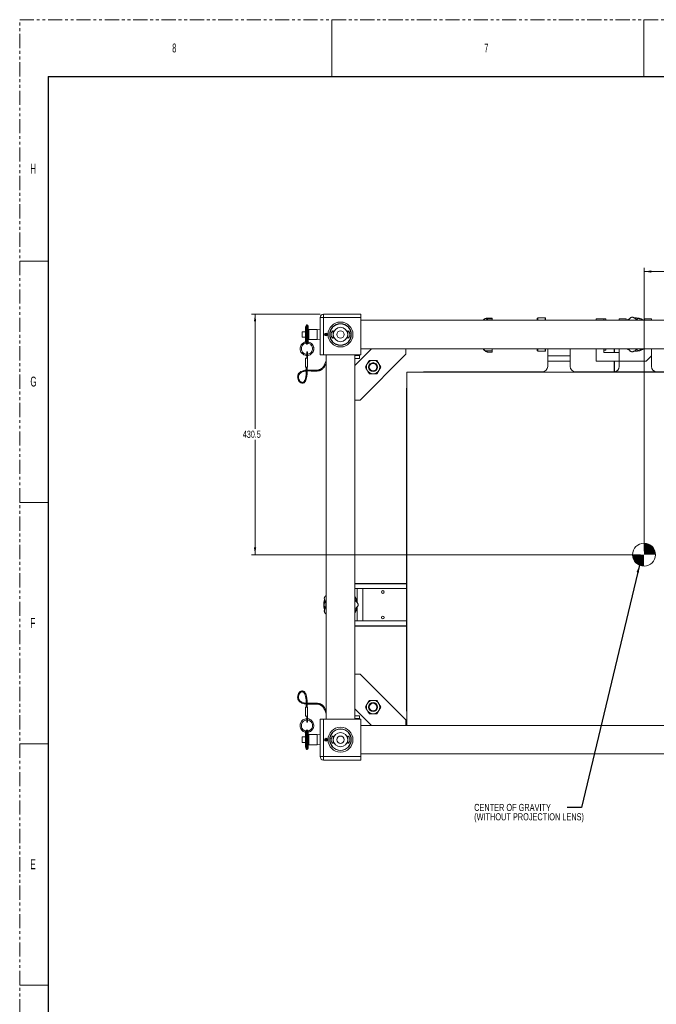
# Model space of a CAD drawing. Header units: millimetres. Extents: x 0 to 1118, y 0 to 864.
# Tile 2 of 10: x 0 to 285, y 423 to 864. Entities that reach past the tile are written whole.
import ezdxf

# ---------------------------------------------------------------- set-up
doc = ezdxf.new("R2010")
doc.units = ezdxf.units.MM
doc.linetypes.add('PHANTOM', pattern=[12.7, 6.35, -1.27, 1.27, -1.27, 1.27, -1.27])
doc.styles.add('SLDTEXTSTYLE0', font='TXT', dxfattribs={"width": 0.75})
doc.styles.add('SLDTEXTSTYLE1', font='TXT', dxfattribs={"width": 0.6})
doc.styles.add('SLDTEXTSTYLE3', font='TXT', dxfattribs={"width": 0.605})
doc.dimstyles.new('SLDDIMSTYLE0', dxfattribs={"dimtxt": 3.175, "dimasz": 3.302, "dimexe": 0, "dimexo": 0.0625, "dimgap": 0.79375, "dimtad": 0, "dimtih": 1, "dimtoh": 1, "dimdec": 1, "dimlfac": 4, "dimrnd": 1e-09, "dimzin": 12, "dimdsep": 46, "dimtxsty": 'SLDTEXTSTYLE3', "dimsah": 1, "dimcen": 0.09, "dimadec": 0, "dimazin": 3, "dimtfac": 1, "dimtofl": 0, "dimtmove": 0, "dimatfit": 3, "dimfxl": 1, "dimfrac": 2, "dimtolj": 1, "dimtzin": 12, "dimarcsym": 0})
doc.dimstyles.new('SLDDIMSTYLE2', dxfattribs={"dimtxt": 0.18, "dimasz": 3.302, "dimexe": 0, "dimexo": 0.0625, "dimgap": 0, "dimtad": 0, "dimtih": 1, "dimtoh": 1, "dimdec": 0, "dimrnd": 1e-09, "dimzin": 0, "dimdsep": 46, "dimtxsty": 'Standard', "dimsah": 1, "dimcen": 0.09, "dimadec": 0, "dimazin": 0, "dimtfac": 3.302, "dimtdec": 0, "dimtofl": 0, "dimtmove": 0, "dimatfit": 3, "dimfxl": 1, "dimfrac": 2, "dimtolj": 1, "dimtzin": 0, "dimarcsym": 0})

# ---------------------------------------------------------------- blocks, each defined once
blk = doc.blocks.new('_D_7')
at = {"color": 7, "linetype": 'Continuous', "lineweight": 0}
for p, q in [((279.44, 625.87), (279.44, 752.55)), ((279.44, 750.95), (348.12, 750.95)), ((427.7, 750.95), (359.03, 750.95)), ((427.7, 731.92), (427.7, 752.55))]:
    blk.add_line(p, q, dxfattribs=at)
for points in [[(279.44, 750.95), (282.74, 750.45), (282.74, 751.46)], [(427.7, 750.95), (424.4, 751.46), (424.4, 750.45)]]:
    blk.add_solid(points, dxfattribs=at)
at = {"color": 7, "linetype": 'Continuous', "lineweight": 0, "insert": (348.12, 752.61), "char_height": 3.175, "attachment_point": 1, "style": 'SLDTEXTSTYLE3'}
blk.add_mtext('593.1', dxfattribs=at)
blk = doc.blocks.new('_D_8')
at = {"color": 7, "linetype": 'Continuous', "lineweight": 0}
for p, q in [((134.44, 731.9), (103.74, 731.9)), ((105.34, 731.9), (105.34, 680.52)), ((105.34, 624.27), (105.34, 675.65)), ((277.84, 624.27), (103.74, 624.27))]:
    blk.add_line(p, q, dxfattribs=at)
for points in [[(105.34, 731.9), (104.83, 728.6), (105.85, 728.6)], [(105.34, 624.27), (105.85, 627.58), (104.83, 627.58)]]:
    blk.add_solid(points, dxfattribs=at)
at = {"color": 7, "linetype": 'Continuous', "lineweight": 0, "insert": (99.88, 679.74), "char_height": 3.175, "attachment_point": 1, "style": 'SLDTEXTSTYLE3'}
blk.add_mtext('430.5', dxfattribs=at)
blk = doc.blocks.new('SW_NOTE_40')
at = {"color": 0, "linetype": 'Continuous', "lineweight": 0, "char_height": 3.175, "attachment_point": 1, "style": 'SLDTEXTSTYLE0'}
for s, insert in [('CENTER OF GRAVITY', (-41.63, 1.63)), ('(WITHOUT PROJECTION LENS)', (-41.63, -2.55))]:
    blk.add_mtext(s, dxfattribs=dict(at, insert=insert))
blk = doc.blocks.new('SW_DOWELSYMBOL_5')
at = {"linetype": 'Continuous', "lineweight": 0}
h = blk.add_hatch(color=0, dxfattribs=at)
edge = h.paths.add_edge_path(flags=0)
edge.add_arc((0, 0), 5.12, 0, 90)
edge.add_line((0, 5.12), (0, 0))
edge.add_line((0, 0), (5.12, 0))
h = blk.add_hatch(color=0, dxfattribs=at)
edge = h.paths.add_edge_path(flags=0)
edge.add_arc((0, 0), 5.12, 180, 270)
edge.add_line((0, -5.12), (0, 0))
edge.add_line((0, 0), (-5.12, 0))
at = {"color": 0, "linetype": 'Continuous', "lineweight": 0}
blk.add_circle((0, 0), 5.12, dxfattribs=at)

msp = doc.modelspace()

# ---------------------------------------------------------------- linework, layer by layer
at = {"color": 7, "linetype": 'PHANTOM', "lineweight": 0}
for p, q in [((0, 0), (0, 863.6)), ((0, 863.6), (1117.6, 863.6))]:
    msp.add_line(p, q, dxfattribs=at)
at = {"color": 7, "linetype": 'Continuous', "lineweight": 0}
for p, q in [((139.7, 863.6), (139.7, 838.2)), ((279.4, 863.6), (279.4, 838.2)), ((0, 755.65), (12.7, 755.65)), ((0, 647.7), (12.7, 647.7)), ((0, 539.75), (12.7, 539.75)), ((0, 431.8), (12.7, 431.8))]:
    msp.add_line(p, q, dxfattribs=at)
at = {"color": 7, "linetype": 'Continuous', "lineweight": 30}
for q in [(12.7, 25.4), (1104.9, 838.2)]:
    msp.add_line((12.7, 838.2), q, dxfattribs=at)
at = {"color": 7, "linetype": 'Continuous', "lineweight": 15}
for p, q in [((136.041, 730.316), (136.041, 731.903)), ((136.041, 731.903), (152.704, 731.903)), ((152.704, 731.903), (152.704, 730.316)), ((128.175, 726.851), (127.873, 726.021)), ((128.667, 727.112), (128.548, 727.112)), ((134.454, 713.653), (134.454, 730.316)), ((134.454, 730.316), (136.041, 730.316)), ((136.041, 730.316), (136.041, 713.653)), ((152.704, 730.316), (136.041, 730.316)), ((152.704, 713.653), (152.704, 730.316)), ((409.454, 729.128), (152.704, 729.128)), ((208.261, 729.853), (208.357, 729.904)), ((208.357, 729.904), (208.442, 729.928)), ((211.412, 730.022), (208.973, 730.022)), ((209.599, 729.886), (209.599, 729.86)), ((209.599, 729.886), (211.411, 729.886)), ((211.411, 729.86), (209.599, 729.86)), ((211.411, 729.86), (211.411, 729.886)), ((231.871, 730.278), (231.621, 730.028)), ((231.621, 729.128), (231.621, 730.028)), ((235.121, 730.278), (231.871, 730.278)), ((231.871, 730.278), (231.871, 729.128)), ((235.371, 730.028), (235.121, 730.278)), ((235.121, 729.128), (235.121, 730.278)), ((235.371, 730.028), (235.371, 729.128)), ((258.029, 729.778), (261.471, 729.778)), ((258.029, 729.128), (258.029, 729.778)), ((261.471, 729.778), (262.265, 729.778)), ((261.471, 729.128), (261.471, 729.778)), ((262.265, 729.778), (262.265, 729.128)), ((268.279, 729.778), (271.466, 729.778)), ((268.279, 729.128), (268.279, 729.778)), ((271.466, 729.778), (271.466, 729.128)), ((279.268, 729.24), (278.678, 729.128)), ((279.641, 729.246), (279.641, 729.778)), ((279.641, 729.778), (282.829, 729.778)), ((282.829, 729.778), (282.829, 729.128)), ((126.385, 723.685), (126.385, 723.927)), ((126.385, 721.629), (126.385, 723.685)), ((127.873, 724.023), (126.48, 724.023)), ((127.873, 719.54), (127.873, 726.021)), ((129.064, 726.715), (129.064, 718.842)), ((133.133, 725.06), (129.461, 725.06)), ((134.418, 724.925), (133.133, 725.06)), ((133.133, 720.496), (133.133, 725.06)), ((134.454, 724.89), (134.418, 724.925)), ((134.418, 722.778), (134.418, 724.925)), ((134.418, 720.631), (134.418, 722.778)), ((134.454, 724.89), (134.454, 720.667)), ((134.454, 724.273), (134.454, 724.273)), ((136.754, 723.294), (136.881, 723.108)), ((136.881, 723.108), (136.896, 723.088)), ((137.107, 723.178), (137.107, 723.403)), ((137.107, 723.153), (137.107, 723.178)), ((126.393, 718.613), (126.321, 718.527)), ((126.48, 721.533), (127.873, 721.533)), ((128.134, 718.818), (128.175, 718.705)), ((128.548, 718.444), (128.667, 718.444)), ((129.064, 718.829), (129.064, 718.842)), ((129.461, 720.496), (133.133, 720.496)), ((133.133, 720.496), (134.418, 720.631)), ((134.418, 720.631), (134.454, 720.667)), ((134.454, 721.283), (134.454, 721.283)), ((128.842, 714.968), (128.508, 714.968)), ((128.508, 713.171), (128.508, 714.968)), ((128.842, 713.171), (128.842, 714.968)), ((136.041, 713.653), (134.454, 713.653)), ((152.704, 713.653), (136.041, 713.653)), ((137.229, 713.653), (137.229, 550.653)), ((149.929, 708.928), (157.429, 716.428)), ((149.929, 550.653), (149.929, 713.653)), ((150.347, 713.32), (150.347, 713.653)), ((152.144, 713.32), (152.144, 713.653)), ((152.429, 693.468), (172.889, 713.928)), ((152.704, 716.428), (409.454, 716.428)), ((172.889, 713.928), (172.889, 716.428)), ((211.411, 715.411), (208.357, 715.411)), ((209.599, 714.903), (209.599, 714.903)), ((209.599, 714.903), (211.411, 714.903)), ((211.411, 714.903), (209.599, 714.903)), ((231.621, 715.528), (231.621, 716.428)), ((231.621, 715.528), (231.871, 715.278)), ((231.871, 716.428), (231.871, 715.278)), ((231.871, 715.278), (235.121, 715.278)), ((235.121, 715.278), (235.121, 716.428)), ((235.121, 715.278), (235.371, 715.528)), ((235.371, 716.428), (235.371, 715.528)), ((236.321, 713.278), (236.321, 716.428)), ((246.321, 716.428), (246.321, 713.278)), ((258.029, 716.428), (258.029, 710.778)), ((261.471, 716.428), (261.471, 715.778)), ((261.471, 716.428), (261.471, 714.778)), ((261.471, 715.778), (262.265, 715.778)), ((261.471, 714.778), (268.279, 714.778)), ((262.265, 716.428), (262.265, 715.778)), ((266.029, 714.778), (266.029, 716.428)), ((268.279, 716.428), (268.279, 710.778)), ((268.279, 714.778), (268.279, 710.778)), ((272.501, 716.428), (272.742, 716.007)), ((275.554, 715.278), (274.995, 715.299)), ((275.282, 715.533), (275.554, 715.528)), ((282.829, 716.428), (282.829, 713.278)), ((128.842, 712.19), (127.85, 712.19)), ((127.85, 712.19), (127.85, 708.221)), ((128.508, 713.171), (128.842, 713.171)), ((128.508, 712.19), (128.508, 713.171)), ((128.842, 712.19), (128.842, 713.171)), ((128.842, 708.221), (128.842, 712.19)), ((150.347, 713.32), (149.929, 713.32)), ((149.929, 712.07), (152.016, 712.07)), ((152.144, 713.32), (150.347, 713.32)), ((152.016, 712.07), (152.016, 713.32)), ((236.321, 713.278), (246.321, 713.278)), ((236.321, 710.778), (236.321, 713.278)), ((246.321, 710.778), (236.321, 710.778)), ((236.321, 710.778), (236.321, 708.526)), ((246.321, 713.278), (246.321, 710.778)), ((246.321, 708.526), (246.321, 710.778)), ((258.029, 710.778), (268.279, 710.778)), ((266.029, 706.026), (266.029, 710.778)), ((280.329, 710.778), (268.279, 710.778)), ((268.279, 710.778), (268.279, 708.487)), ((280.329, 710.778), (282.829, 713.278)), ((282.829, 708.487), (282.829, 713.278)), ((128.842, 708.221), (127.85, 708.221)), ((128.246, 708.221), (128.246, 706.411)), ((128.643, 706.411), (128.246, 706.411)), ((128.643, 706.411), (128.643, 708.221)), ((173.304, 705.901), (173.304, 547.878)), ((401.804, 705.901), (173.304, 705.901)), ((233.821, 706.026), (180.679, 706.026)), ((394.429, 706.026), (248.821, 706.026)), ((173.179, 698.526), (173.179, 554.526)), ((149.929, 693.468), (152.429, 693.468)), ((173.179, 611.431), (149.929, 611.431)), ((151.079, 609.181), (149.929, 609.181)), ((151.079, 602.888), (151.079, 609.181)), ((151.079, 609.181), (153.579, 609.181)), ((153.579, 609.181), (153.579, 594.631)), ((173.179, 609.181), (153.579, 609.181)), ((151.079, 594.631), (151.079, 600.917)), ((151.079, 594.631), (149.929, 594.631)), ((153.579, 594.631), (151.079, 594.631)), ((153.579, 594.631), (173.179, 594.631)), ((173.179, 592.381), (149.929, 592.381)), ((149.929, 570.839), (152.429, 570.839)), ((152.429, 570.839), (172.889, 550.378)), ((127.85, 552.116), (127.85, 556.085)), ((128.842, 556.085), (127.85, 556.085)), ((128.246, 557.895), (128.246, 556.085)), ((128.643, 557.895), (128.246, 557.895)), ((128.643, 556.085), (128.643, 557.895)), ((128.842, 556.085), (128.842, 552.116)), ((149.929, 555.378), (157.429, 547.878)), ((128.842, 552.116), (127.85, 552.116)), ((128.508, 552.116), (128.508, 551.135)), ((128.508, 551.135), (128.842, 551.135)), ((128.508, 551.135), (128.508, 549.338)), ((128.842, 552.116), (128.842, 551.135)), ((128.842, 551.135), (128.842, 549.338)), ((134.454, 533.991), (134.454, 550.653)), ((134.454, 550.653), (136.041, 550.653)), ((136.041, 550.653), (136.041, 533.991)), ((152.704, 550.653), (136.041, 550.653)), ((152.016, 552.236), (149.929, 552.236)), ((150.347, 550.986), (149.929, 550.986)), ((150.347, 550.986), (150.347, 550.653)), ((152.144, 550.986), (150.347, 550.986)), ((152.016, 550.986), (152.016, 552.236)), ((152.144, 550.653), (152.144, 550.986)), ((152.704, 550.653), (152.704, 533.991)), ((128.508, 549.338), (128.842, 549.338)), ((409.454, 547.878), (152.704, 547.878)), ((172.889, 550.378), (172.889, 547.878)), ((126.385, 540.379), (126.385, 542.677)), ((127.873, 542.773), (126.48, 542.773)), ((127.873, 538.285), (127.873, 544.766)), ((128.175, 545.601), (128.134, 545.488)), ((128.667, 545.862), (128.548, 545.862)), ((129.064, 545.464), (129.064, 537.591)), ((133.133, 543.81), (129.461, 543.81)), ((130.713, 545.693), (130.756, 545.753)), ((134.418, 543.675), (133.133, 543.81)), ((133.133, 541.528), (133.133, 543.81)), ((134.454, 543.64), (134.418, 543.675)), ((134.418, 539.381), (134.418, 543.675)), ((134.454, 543.64), (134.454, 541.528)), ((134.454, 543.023), (134.454, 543.023)), ((136.754, 542.044), (136.881, 541.858)), ((136.881, 541.858), (136.896, 541.838)), ((137.107, 541.928), (137.107, 542.153)), ((137.107, 541.903), (137.107, 541.928)), ((126.48, 540.283), (127.873, 540.283)), ((127.873, 538.285), (128.175, 537.455)), ((129.461, 539.246), (133.133, 539.246)), ((133.133, 539.246), (133.133, 541.528)), ((133.133, 539.246), (134.418, 539.381)), ((134.418, 539.381), (134.454, 539.417)), ((134.454, 541.528), (134.454, 539.417)), ((134.454, 540.033), (134.454, 540.033)), ((128.548, 537.194), (128.667, 537.194)), ((136.041, 533.991), (134.454, 533.991)), ((136.041, 533.991), (152.704, 533.991)), ((136.041, 532.403), (136.041, 533.991)), ((152.704, 535.178), (409.454, 535.178)), ((152.704, 533.991), (152.704, 532.403)), ((152.704, 532.403), (136.041, 532.403))]:
    msp.add_line(p, q, dxfattribs=at)
at = {"color": 9, "linetype": 'Continuous', "lineweight": 15}
for p, q in [((128.175, 722.778), (128.175, 726.851)), ((128.548, 727.112), (128.548, 718.444)), ((128.667, 718.444), (128.667, 727.112)), ((126.48, 724.023), (126.48, 723.761)), ((126.48, 723.761), (126.48, 721.533)), ((128.175, 718.705), (128.175, 722.778)), ((129.461, 725.06), (129.461, 720.496)), ((266.154, 714.778), (266.154, 716.428)), ((266.154, 706.026), (266.154, 710.778)), ((173.179, 611.306), (149.929, 611.306)), ((173.179, 592.506), (149.929, 592.506)), ((126.48, 542.773), (126.48, 540.283)), ((128.175, 537.455), (128.175, 545.601)), ((128.548, 545.862), (128.548, 541.528)), ((128.667, 541.528), (128.667, 545.862)), ((129.461, 543.81), (129.461, 541.528)), ((128.548, 541.528), (128.548, 537.194)), ((128.667, 537.194), (128.667, 541.528)), ((129.461, 541.528), (129.461, 539.246))]:
    msp.add_line(p, q, dxfattribs=at)
at = {"color": 7, "linetype": 'Continuous', "lineweight": 15, "flags": 128}
for points in [[(272.639, 729.416), (272.103, 729.154), (272.055, 729.128)], [(137.123, 723.182), (137.112, 723.012), (137.108, 722.837), (137.107, 722.793), (137.107, 722.782), (137.107, 722.779), (137.107, 722.778), (137.107, 722.778), (137.107, 722.778), (137.107, 722.778), (137.107, 722.778)], [(137.238, 723.129), (137.231, 722.966), (137.238, 722.427)], [(130.322, 718.222), (130.322, 718.222), (130.337, 718.237), (130.379, 718.28), (130.443, 718.343), (130.518, 718.418), (130.592, 718.492), (130.656, 718.556), (130.698, 718.598), (130.713, 718.613), (130.713, 718.613)], [(272.055, 716.428), (272.459, 716.221), (272.628, 716.144)], [(128.246, 706.827), (127.569, 706.754), (126.357, 706.419), (125.844, 706.168), (125.39, 705.854), (125.003, 705.469), (124.699, 705.017), (124.508, 704.554), (124.419, 704.162), (124.389, 703.778), (124.428, 703.248), (124.58, 702.66), (124.793, 702.186), (125.043, 701.799), (125.42, 701.394), (125.864, 701.1), (126.308, 700.964), (126.798, 700.991), (127.26, 701.213), (127.611, 701.55), (127.872, 701.942), (128.043, 702.295), (128.213, 702.761), (128.374, 703.367), (128.512, 704.148), (128.595, 705.15), (128.643, 706.411), (128.643, 706.411)], [(180.679, 706.026), (179.839, 705.978), (179.315, 705.901)], [(173.304, 699.889), (173.226, 699.365), (173.179, 698.526)], [(128.232, 557.867), (127.997, 557.888), (127.37, 557.993), (126.283, 558.354), (125.834, 558.614), (125.449, 558.935), (125.142, 559.317), (124.93, 559.742), (124.826, 560.116), (124.788, 560.451), (124.809, 560.917), (124.937, 561.466), (125.132, 561.913), (125.363, 562.273), (125.718, 562.644), (126.114, 562.883), (126.507, 562.958), (126.712, 562.927), (126.911, 562.846), (127.243, 562.576), (127.489, 562.235), (127.65, 561.921), (127.814, 561.491), (127.973, 560.914), (128.112, 560.153), (128.198, 559.161), (128.246, 557.895), (128.246, 557.895)], [(173.179, 554.526), (173.226, 553.686), (173.304, 553.162)], [(126.393, 545.693), (126.408, 545.708), (126.451, 545.75), (126.514, 545.814), (126.589, 545.888)], [(126.589, 545.888), (126.663, 545.963), (126.727, 546.027), (126.769, 546.069), (126.784, 546.084), (126.784, 546.084)], [(137.121, 541.903), (137.112, 541.762), (137.108, 541.587), (137.107, 541.543), (137.107, 541.532), (137.107, 541.529), (137.107, 541.528), (137.107, 541.528), (137.107, 541.528), (137.107, 541.528), (137.107, 541.528)], [(137.238, 541.879), (137.231, 541.34), (137.238, 541.177)]]:
    msp.add_lwpolyline(points, dxfattribs=at)
at = {"color": 7, "linetype": 'Continuous', "lineweight": 15}
for centre, radius in [((143.579, 722.778), 5.575), ((143.579, 722.778), 4.825), ((143.579, 722.778), 4.763), ((137.107, 722.778), 0.625), ((143.579, 722.778), 3.21), ((143.579, 722.778), 1.64), ((158.169, 708.188), 2), ((158.169, 708.188), 1.693), ((162.491, 607.593), 0.625), ((162.491, 596.218), 0.625), ((158.169, 556.118), 2), ((158.169, 556.118), 1.693), ((143.579, 541.528), 5.575), ((143.579, 541.528), 4.825), ((143.579, 541.528), 4.762), ((137.107, 541.528), 0.625), ((143.579, 541.528), 3.21), ((143.579, 541.528), 1.64)]:
    msp.add_circle(centre, radius, dxfattribs=at)
at = {"color": 7, "linetype": 'Continuous', "lineweight": 0}
msp.add_circle((279.441, 624.273), 5.115, dxfattribs=at)
at = {"color": 7, "linetype": 'Continuous', "lineweight": 15}
for centre, radius, start, end in [((136.041, 730.316), 1.588, 90, 180), ((128.548, 726.715), 0.397, 90, 160), ((128.667, 726.715), 0.397, 0, 90), ((209.755, 728.158), 2.5, 150.92321, 157.16718), ((275.554, 722.778), 7.5, 111.33639, 122.14905), ((275.554, 722.778), 7.875, 102.6357, 103.07859), ((275.554, 722.778), 7.5, 59.65301, 94.41781), ((275.554, 722.778), 7.25, 62.15175, 91.9044), ((126.48, 723.927), 0.0952, 90, 180), ((129.461, 725.457), 0.397, 180, 270), ((137.107, 722.778), 0.4, 124.37747, 90), ((137.107, 722.778), 0.375, 124.37747, 90), ((142.403, 722.783), 5.296, 180.05507, 184.03317), ((126.48, 721.629), 0.0952, 180, 270), ((128.548, 718.841), 0.397, 200, 270), ((128.667, 718.841), 0.397, 270, 0), ((129.461, 720.099), 0.397, 90, 180), ((209.755, 717.398), 2.5, 202.83282, 250.72), ((275.554, 722.778), 7.5, 237.85095, 248.69444), ((275.554, 722.778), 7.875, 256.92141, 257.3643), ((275.554, 722.778), 7.25, 270, 297.78679), ((275.554, 722.778), 7.5, 270, 300.07596), ((158.169, 708.188), 3, 150, 210), ((158.169, 708.188), 3, 90, 150), ((158.169, 708.188), 3, 30, 90), ((158.169, 708.188), 3, 330, 30), ((158.169, 708.188), 3, 210, 270), ((158.169, 708.188), 3, 270, 330), ((233.821, 708.526), 2.5, 270, 0), ((248.821, 708.526), 2.5, 180, 270), ((265.779, 708.487), 2.5, 280.11816, 0), ((285.329, 708.487), 2.5, 180, 259.88184), ((143.579, 601.906), 7.5, 162.66443, 196.86305), ((143.579, 601.906), 7.25, 164.93648, 194.8351), ((143.579, 601.906), 7.875, 154.06427, 154.50716), ((143.579, 601.906), 7.5, 8.86065, 32.14905), ((143.579, 601.906), 7.25, 10.96887, 28.85283), ((143.579, 601.906), 7.5, 327.85095, 351.76598), ((143.579, 601.906), 7.25, 331.14717, 349.00133), ((143.579, 601.906), 7.875, 359.77856, 0.22144), ((143.579, 601.906), 7.875, 205.49284, 205.93573), ((158.169, 556.118), 3, 150, 210), ((158.169, 556.118), 3, 90, 150), ((158.169, 556.118), 3, 30, 90), ((158.169, 556.118), 3, 330, 30), ((158.169, 556.118), 3, 210, 270), ((158.169, 556.118), 3, 270, 330), ((126.48, 542.677), 0.0952, 90, 180), ((128.548, 545.465), 0.397, 90, 160), ((128.667, 545.465), 0.397, 0, 90), ((129.461, 544.207), 0.397, 180, 270), ((137.107, 541.528), 0.4, 124.37747, 90), ((137.107, 541.528), 0.375, 124.37747, 90), ((126.48, 540.379), 0.0953, 180, 270), ((128.548, 537.591), 0.397, 200, 270), ((128.667, 537.591), 0.397, 270, 0), ((129.461, 538.849), 0.397, 90, 180), ((136.041, 533.991), 1.588, 180, 270)]:
    msp.add_arc(centre, radius, start, end, dxfattribs=at)
for points, knots in [([(208.193, 729.825), (208.042, 729.734), (207.741, 729.552), (207.599, 729.401), (207.557, 729.361), (207.596, 729.397), (207.633, 729.446), (207.714, 729.505), (207.726, 729.514)], [0, 0, 0, 0, 0.2445676, 0.4874591, 0.6577242, 0.8145755, 0.9712973, 1, 1, 1, 1]), ([(209.599, 729.886), (209.586, 729.897), (209.523, 729.948), (209.262, 730.004), (208.923, 730.036), (208.536, 729.985), (208.302, 729.876), (208.193, 729.825)], [0, 0, 0, 0, 0.0434534, 0.212825, 0.4855573, 0.7581275, 1, 1, 1, 1]), ([(208.575, 729.128), (208.62, 729.171), (208.783, 729.324), (209.051, 729.519), (209.326, 729.691), (209.496, 729.785), (209.577, 729.833), (209.594, 729.854), (209.599, 729.86)], [0, 0, 0, 0, 0.1328883, 0.477428, 0.7500787, 0.8982387, 0.9712228, 1, 1, 1, 1]), ([(211.411, 729.974), (211.411, 729.981), (211.411, 730.02), (211.411, 730.017), (211.411, 730.016)], [0, 0, 0, 0, 0.1903293, 1, 1, 1, 1]), ([(211.411, 729.128), (211.411, 729.158), (211.411, 729.284), (211.411, 729.479), (211.411, 729.703), (211.411, 729.808), (211.411, 729.86)], [0, 0, 0, 0, 0.0921715, 0.3947806, 0.6973911, 1, 1, 1, 1]), ([(272.817, 729.71), (272.742, 729.531), (272.662, 729.344), (272.511, 729.137), (272.504, 729.128)], [0, 0, 0, 0, 0.9573963, 1, 1, 1, 1]), ([(273.772, 730.449), (273.746, 730.442), (273.623, 730.409), (273.43, 730.327), (273.152, 730.147), (272.943, 729.923), (272.847, 729.76), (272.817, 729.71)], [0, 0, 0, 0, 0.04944316, 0.24215674, 0.55247146, 0.86260927, 1, 1, 1, 1]), ([(275.011, 730.211), (274.91, 730.274), (274.707, 730.399), (274.397, 730.48), (274.148, 730.499), (273.982, 730.487), (273.889, 730.474), (273.844, 730.465), (273.831, 730.462)], [0, 0, 0, 0, 0.284183, 0.5686083, 0.7936839, 0.9159933, 0.976239, 1, 1, 1, 1]), ([(277.514, 729.128), (277.468, 729.132), (277.241, 729.15), (276.832, 729.246), (276.307, 729.419), (275.755, 729.679), (275.308, 729.968), (275.087, 730.149), (275.011, 730.211)], [0, 0, 0, 0, 0.0469244, 0.2328025, 0.4206574, 0.6082465, 0.8649118, 1, 1, 1, 1]), ([(280.142, 729.128), (280.034, 729.169), (279.812, 729.254), (279.512, 729.273), (279.325, 729.247), (279.268, 729.24)], [0, 0, 0, 0, 0.3919846, 0.813337, 1, 1, 1, 1]), ([(140.074, 724.348), (140.132, 724.366), (140.247, 724.401), (140.322, 724.248), (140.323, 723.956), (140.283, 723.543), (140.248, 723.038), (140.249, 722.494), (140.286, 721.985), (140.326, 721.562), (140.318, 721.277), (140.227, 721.159), (140.063, 721.194), (139.841, 721.384), (139.602, 721.747), (139.426, 722.257), (139.375, 722.801), (139.431, 723.285), (139.563, 723.705), (139.759, 724.065), (139.946, 724.271), (140.046, 724.331), (140.074, 724.348)], [0, 0, 0, 0, 0.0509733, 0.1021219, 0.1499919, 0.198999, 0.250939, 0.3028633, 0.353908, 0.4058373, 0.4577607, 0.5065052, 0.554555, 0.607793, 0.6679846, 0.7282774, 0.7798444, 0.8245051, 0.8692963, 0.9194492, 0.9772095, 1, 1, 1, 1]), ([(147.515, 723.842), (147.575, 723.709), (147.694, 723.441), (147.777, 722.936), (147.757, 722.443), (147.652, 722.002), (147.478, 721.617), (147.249, 721.31), (147.016, 721.15), (146.866, 721.197), (146.827, 721.429), (146.851, 721.784), (146.894, 722.245), (146.914, 722.778), (146.894, 723.313), (146.85, 723.787), (146.826, 724.15), (146.872, 724.356), (147.001, 724.399), (147.194, 724.291), (147.381, 724.083), (147.484, 723.898), (147.515, 723.842)], [0, 0, 0, 0, 0.050971, 0.1021833, 0.1483365, 0.1923238, 0.2400245, 0.294955, 0.3561051, 0.4148513, 0.4651747, 0.5129342, 0.5635395, 0.6158587, 0.6671975, 0.7184933, 0.770823, 0.8214159, 0.8691048, 0.919013, 0.9758276, 1, 1, 1, 1]), ([(127.945, 719.439), (127.928, 719.438), (127.603, 719.42), (126.998, 719.117), (126.245, 718.537), (125.722, 717.723), (125.47, 716.801), (125.509, 715.84), (125.845, 714.938), (126.437, 714.181), (127.229, 713.657), (127.96, 713.397), (128.395, 713.426), (128.508, 713.433)], [0, 0, 0, 0, 0.0057275, 0.1097316, 0.2179079, 0.3252614, 0.4286454, 0.5357677, 0.6438789, 0.748023, 0.8534683, 0.9619587, 1, 1, 1, 1]), ([(128.508, 713.976), (128.315, 713.983), (127.858, 713.999), (127.2, 714.306), (126.609, 714.815), (126.2, 715.489), (126.018, 716.258), (126.081, 717.04), (126.376, 717.768), (126.884, 718.367), (127.501, 718.775), (127.953, 718.864), (128.149, 718.903)], [0, 0, 0, 0, 0.0782109, 0.1847941, 0.2872413, 0.3923917, 0.4996228, 0.6037325, 0.7067618, 0.8136666, 0.9195053, 1, 1, 1, 1]), ([(126.431, 717.768), (126.443, 717.79), (126.532, 717.961), (126.667, 718.101), (126.784, 718.222)], [0, 0, 0, 0, 0.13172188, 1, 1, 1, 1]), ([(127.873, 719.54), (127.873, 719.539), (127.873, 719.539), (127.874, 719.538), (127.874, 719.537), (127.875, 719.535), (127.875, 719.535)], [0, 0, 0, 0, 0.3469727, 0.6963133, 0.8706638, 1, 1, 1, 1]), ([(127.877, 719.53), (127.879, 719.525), (127.887, 719.504), (127.919, 719.424), (127.959, 719.318), (127.987, 719.242), (127.998, 719.212)], [0, 0, 0, 0, 0.09788741, 0.42519469, 0.7747594, 1, 1, 1, 1]), ([(127.998, 719.212), (128.005, 719.192), (128.016, 719.164), (128.025, 719.137), (128.028, 719.128)], [0, 0, 0, 0, 0.6808965, 1, 1, 1, 1]), ([(128.028, 719.128), (128.043, 719.087), (128.072, 719.003), (128.108, 718.898), (128.131, 718.829), (128.133, 718.821), (128.134, 718.817)], [0, 0, 0, 0, 0.2447191, 0.5072511, 0.7835868, 1, 1, 1, 1]), ([(128.842, 713.443), (128.933, 713.443), (129.318, 713.442), (129.956, 713.706), (130.567, 714.122), (131.005, 714.605), (131.329, 715.12), (131.526, 715.677), (131.608, 716.206), (131.613, 716.668), (131.539, 717.167), (131.368, 717.679), (131.1, 718.181), (130.843, 718.468), (130.713, 718.613)], [0, 0, 0, 0, 0.03956565, 0.16719945, 0.29065633, 0.36006854, 0.44887541, 0.55408946, 0.61446271, 0.68140605, 0.7544991, 0.832893, 0.91528963, 1, 1, 1, 1]), ([(130.322, 718.222), (130.494, 718.015), (130.823, 717.619), (131.04, 716.92), (131.072, 716.301), (130.982, 715.797), (130.833, 715.398), (130.58, 714.948), (130.144, 714.475), (129.511, 714.091), (129.048, 714.017), (128.842, 713.984)], [0, 0, 0, 0, 0.14358545, 0.27379936, 0.38467687, 0.47419303, 0.54642573, 0.61275553, 0.74998436, 0.88829052, 1, 1, 1, 1]), ([(131.128, 718.082), (130.953, 718.317), (130.589, 718.804), (129.841, 719.285), (129.281, 719.395), (129.032, 719.444)], [0, 0, 0, 0, 0.3395277, 0.7058525, 1, 1, 1, 1]), ([(129.047, 718.9), (129.06, 718.899), (129.335, 718.885), (129.819, 718.654), (130.186, 718.327), (130.357, 718.174)], [0, 0, 0, 0, 0.0253474, 0.54393621, 1, 1, 1, 1]), ([(208.357, 715.411), (208.192, 715.566), (207.863, 715.877), (207.686, 716.25), (207.648, 716.408), (207.643, 716.428)], [0, 0, 0, 0, 0.4678137, 0.9329876, 1, 1, 1, 1]), ([(209.599, 714.903), (209.585, 714.904), (209.544, 714.907), (209.341, 714.933), (209.039, 715.014), (208.672, 715.181), (208.453, 715.341), (208.357, 715.411)], [0, 0, 0, 0, 0.0516734, 0.1596959, 0.4633329, 0.7669948, 1, 1, 1, 1]), ([(211.411, 716.428), (211.411, 716.355), (211.411, 716.092), (211.411, 715.696), (211.411, 715.411)], [0, 0, 0, 0, 0.2767716, 1, 1, 1, 1]), ([(211.411, 714.903), (211.411, 714.911), (211.411, 714.928), (211.411, 715.033), (211.411, 715.19), (211.411, 715.337), (211.411, 715.411)], [0, 0, 0, 0, 0.2500004, 0.50000017, 0.75000025, 1, 1, 1, 1]), ([(272.742, 716.007), (272.792, 715.903), (272.892, 715.695), (273.119, 715.444), (273.352, 715.273), (273.552, 715.178), (273.673, 715.134), (273.745, 715.114), (273.772, 715.107)], [0, 0, 0, 0, 0.2357625, 0.4717694, 0.7239291, 0.8773585, 0.9550066, 1, 1, 1, 1]), ([(273.831, 715.094), (273.858, 715.089), (273.94, 715.073), (274.126, 715.056), (274.413, 715.074), (274.735, 715.171), (274.927, 715.292), (275.011, 715.345)], [0, 0, 0, 0, 0.05145453, 0.15772045, 0.46098065, 0.76427148, 1, 1, 1, 1]), ([(275.011, 715.345), (275.169, 715.47), (275.483, 715.719), (276.088, 716.049), (276.668, 716.262), (277.132, 716.386), (277.422, 716.417), (277.53, 716.428)], [0, 0, 0, 0, 0.2606479, 0.5198261, 0.7047216, 0.8897328, 1, 1, 1, 1]), ([(278.677, 716.428), (278.69, 716.427), (278.845, 716.413), (278.975, 716.384), (279.094, 716.358)], [0, 0, 0, 0, 0.0871346, 1, 1, 1, 1]), ([(279.094, 716.358), (279.207, 716.332), (279.432, 716.28), (279.768, 716.304), (280.002, 716.358), (280.124, 716.419), (280.142, 716.428)], [0, 0, 0, 0, 0.3071626, 0.6146453, 0.9431715, 1, 1, 1, 1]), ([(137.229, 711.181), (137.228, 711.18), (137.134, 711.003), (136.982, 710.638), (136.751, 710.092), (136.525, 709.548), (136.281, 709.019), (136.01, 708.53), (135.711, 708.107), (135.428, 707.802), (135.173, 707.583), (134.938, 707.414), (134.635, 707.24), (134.246, 707.074), (133.742, 706.932), (133.098, 706.843), (132.385, 706.811), (131.631, 706.813), (130.933, 706.837), (130.292, 706.862), (129.731, 706.874), (129.185, 706.875), (128.827, 706.862), (128.643, 706.856)], [0, 0, 0, 0, 0.0004128, 0.0784122, 0.1595551, 0.2424638, 0.325271, 0.4043315, 0.4723121, 0.5289976, 0.5559245, 0.5864183, 0.6197208, 0.6550267, 0.6918443, 0.7319112, 0.7764502, 0.8179331, 0.8641581, 0.9002395, 0.9328305, 0.9654166, 1, 1, 1, 1]), ([(128.643, 706.474), (128.733, 706.478), (128.985, 706.492), (129.44, 706.488), (130.097, 706.466), (130.858, 706.438), (131.662, 706.417), (132.348, 706.414), (132.943, 706.438), (133.478, 706.49), (133.986, 706.585), (134.443, 706.725), (134.844, 706.9), (135.305, 707.17), (135.731, 707.53), (136.091, 707.951), (136.369, 708.359), (136.606, 708.783), (136.855, 709.302), (137.055, 709.786), (137.187, 710.102), (137.229, 710.202)], [0, 0, 0, 0, 0.018395, 0.05156218, 0.09224596, 0.15136871, 0.20427664, 0.25075329, 0.28565718, 0.32157242, 0.35875132, 0.39629403, 0.4348705, 0.47501867, 0.55466498, 0.62653264, 0.69050922, 0.76033688, 0.83719897, 0.94873322, 1, 1, 1, 1]), ([(155.571, 709.688), (155.426, 709.437), (155.132, 708.928), (154.848, 708.436), (154.705, 708.188)], [0, 0, 0, 0, 0.4945089, 1, 1, 1, 1]), ([(156.437, 711.188), (156.296, 710.944), (156.012, 710.453), (155.719, 709.944), (155.571, 709.688)], [0, 0, 0, 0, 0.495458, 1, 1, 1, 1]), ([(158.169, 711.188), (157.878, 711.188), (157.292, 711.188), (156.724, 711.188), (156.437, 711.188)], [0, 0, 0, 0, 0.4945107, 1, 1, 1, 1]), ([(159.901, 711.188), (159.619, 711.188), (159.052, 711.188), (158.465, 711.188), (158.169, 711.188)], [0, 0, 0, 0, 0.4954554, 1, 1, 1, 1]), ([(160.767, 709.688), (160.622, 709.939), (160.328, 710.448), (160.044, 710.939), (159.901, 711.188)], [0, 0, 0, 0, 0.4945089, 1, 1, 1, 1]), ([(161.633, 708.188), (161.492, 708.432), (161.208, 708.923), (160.915, 709.431), (160.767, 709.688)], [0, 0, 0, 0, 0.495458, 1, 1, 1, 1]), ([(128.246, 706.411), (128.233, 705.974), (128.21, 705.191), (128.129, 704.14), (127.969, 703.329), (127.784, 702.688), (127.56, 702.166), (127.283, 701.742), (126.987, 701.484), (126.72, 701.371), (126.495, 701.338), (126.263, 701.366), (125.986, 701.467), (125.7, 701.659), (125.404, 701.961), (125.134, 702.356), (124.912, 702.857), (124.785, 703.419), (124.777, 703.948), (124.859, 704.381), (124.989, 704.728), (125.167, 705.046), (125.431, 705.372), (125.797, 705.684), (126.259, 705.955), (126.805, 706.175), (127.4, 706.328), (127.877, 706.409), (128.156, 706.434), (128.232, 706.441)], [0, 0, 0, 0, 0.085601, 0.1532077, 0.2060802, 0.2474114, 0.2844055, 0.3183413, 0.3491812, 0.3650561, 0.382149, 0.4012484, 0.4199531, 0.4525399, 0.4823559, 0.5188387, 0.5639598, 0.609886, 0.6540495, 0.6891212, 0.7149274, 0.743003, 0.776261, 0.8134973, 0.853284, 0.896387, 0.942368, 0.984362, 1, 1, 1, 1]), ([(154.705, 708.188), (154.845, 707.944), (155.129, 707.453), (155.423, 706.944), (155.571, 706.688)], [0, 0, 0, 0, 0.49545831, 1, 1, 1, 1]), ([(155.571, 706.688), (155.716, 706.437), (156.009, 705.928), (156.293, 705.436), (156.437, 705.188)], [0, 0, 0, 0, 0.4945089, 1, 1, 1, 1]), ([(156.437, 705.188), (156.718, 705.188), (157.286, 705.188), (157.873, 705.188), (158.169, 705.188)], [0, 0, 0, 0, 0.4954596, 1, 1, 1, 1]), ([(158.169, 705.188), (158.459, 705.188), (159.046, 705.188), (159.614, 705.188), (159.901, 705.188)], [0, 0, 0, 0, 0.4945107, 1, 1, 1, 1]), ([(159.901, 705.188), (160.041, 705.432), (160.325, 705.923), (160.619, 706.431), (160.767, 706.688)], [0, 0, 0, 0, 0.495458, 1, 1, 1, 1]), ([(160.767, 706.688), (160.912, 706.939), (161.205, 707.448), (161.489, 707.939), (161.633, 708.188)], [0, 0, 0, 0, 0.4945107, 1, 1, 1, 1]), ([(136.47, 605.295), (136.46, 605.271), (136.409, 605.153), (136.353, 604.952), (136.32, 604.623), (136.372, 604.263), (136.48, 604.036), (136.532, 603.929)], [0, 0, 0, 0, 0.0434536, 0.2128276, 0.4855565, 0.7581289, 1, 1, 1, 1]), ([(136.532, 603.929), (136.623, 603.714), (136.804, 603.287), (136.956, 602.559), (136.995, 601.921), (136.964, 601.376), (136.862, 600.769), (136.673, 600.174), (136.518, 599.856), (136.453, 599.723)], [0, 0, 0, 0, 0.1762088, 0.3512124, 0.4738872, 0.5868982, 0.6998154, 0.874374, 1, 1, 1, 1]), ([(137.229, 606.033), (137.186, 606.017), (137.032, 605.958), (136.837, 605.802), (136.666, 605.621), (136.571, 605.483), (136.524, 605.403), (136.503, 605.361), (136.497, 605.35)], [0, 0, 0, 0, 0.1328819, 0.4774225, 0.7500738, 0.8982372, 0.9712173, 1, 1, 1, 1]), ([(150.946, 603.031), (150.79, 603.157), (150.48, 603.41), (150.107, 603.808), (149.949, 604.053), (149.929, 604.084)], [0, 0, 0, 0, 0.4678141, 0.9329861, 1, 1, 1, 1]), ([(136.453, 599.723), (136.414, 599.61), (136.337, 599.384), (136.327, 599.064), (136.364, 598.817), (136.413, 598.658), (136.446, 598.57), (136.465, 598.528), (136.47, 598.516)], [0, 0, 0, 0, 0.28418305, 0.56860815, 0.79368307, 0.91599298, 0.97623855, 1, 1, 1, 1]), ([(149.929, 599.723), (149.96, 599.771), (150.096, 599.977), (150.404, 600.32), (150.665, 600.548), (150.805, 600.671)], [0, 0, 0, 0, 0.12347809, 0.52559863, 1, 1, 1, 1]), ([(150.805, 600.671), (150.896, 600.743), (151.077, 600.887), (151.27, 601.163), (151.386, 601.429), (151.434, 601.645), (151.45, 601.774), (151.452, 601.848), (151.454, 601.875)], [0, 0, 0, 0, 0.2357617, 0.4717682, 0.723928, 0.8773585, 0.9550062, 1, 1, 1, 1]), ([(151.454, 601.936), (151.452, 601.963), (151.449, 602.048), (151.424, 602.234), (151.342, 602.511), (151.176, 602.802), (151.015, 602.961), (150.946, 603.031)], [0, 0, 0, 0, 0.051673, 0.1596956, 0.4633305, 0.7669927, 1, 1, 1, 1]), ([(136.497, 598.461), (136.509, 598.438), (136.569, 598.325), (136.693, 598.156), (136.915, 597.929), (137.128, 597.823), (137.229, 597.772)], [0, 0, 0, 0, 0.0597369, 0.2925717, 0.6674918, 1, 1, 1, 1]), ([(128.643, 557.895), (128.63, 558.337), (128.606, 559.129), (128.525, 560.198), (128.364, 561.031), (128.176, 561.697), (127.948, 562.252), (127.66, 562.726), (127.288, 563.108), (126.808, 563.353), (126.266, 563.373), (125.786, 563.191), (125.411, 562.921), (125.095, 562.593), (124.8, 562.167), (124.554, 561.63), (124.402, 561.022), (124.373, 560.433), (124.446, 559.936), (124.575, 559.535), (124.749, 559.179), (125, 558.819), (125.354, 558.463), (125.807, 558.143), (126.35, 557.875), (126.958, 557.673), (127.586, 557.541), (128.022, 557.483), (128.231, 557.471), (128.246, 557.47)], [0, 0, 0, 0, 0.0780233, 0.140045, 0.1890145, 0.2278931, 0.2627647, 0.2957631, 0.3271575, 0.3597038, 0.3958006, 0.4308793, 0.4602496, 0.4882923, 0.5225885, 0.5646506, 0.6077288, 0.6500177, 0.6855203, 0.7115687, 0.7369502, 0.7667835, 0.8012198, 0.837837, 0.8767912, 0.9186698, 0.9606325, 0.99707, 1, 1, 1, 1]), ([(137.229, 554.103), (137.216, 554.133), (137.115, 554.37), (136.947, 554.792), (136.69, 555.359), (136.42, 555.867), (136.116, 556.323), (135.819, 556.674), (135.524, 556.951), (135.22, 557.185), (134.853, 557.403), (134.415, 557.592), (133.917, 557.74), (133.302, 557.841), (132.545, 557.891), (131.741, 557.89), (130.985, 557.871), (130.361, 557.851), (129.825, 557.832), (129.261, 557.812), (128.869, 557.824), (128.643, 557.83)], [0, 0, 0, 0, 0.0153283, 0.1216711, 0.210762, 0.2976165, 0.3743299, 0.4393691, 0.4773252, 0.5195041, 0.567099, 0.6055061, 0.6458284, 0.6888807, 0.7360418, 0.7960877, 0.845913, 0.8850718, 0.9203986, 0.9541021, 1, 1, 1, 1]), ([(128.643, 557.447), (128.65, 557.446), (128.799, 557.437), (129.2, 557.435), (129.899, 557.431), (130.749, 557.462), (131.533, 557.491), (132.193, 557.495), (132.754, 557.481), (133.306, 557.438), (133.831, 557.352), (134.288, 557.216), (134.677, 557.046), (135.002, 556.852), (135.356, 556.58), (135.676, 556.242), (135.966, 555.84), (136.205, 555.429), (136.454, 554.92), (136.714, 554.312), (136.963, 553.688), (137.154, 553.294), (137.229, 553.141)], [0, 0, 0, 0, 0.0012747, 0.0280545, 0.0748171, 0.1304098, 0.1809002, 0.2141624, 0.246672, 0.2800024, 0.3141407, 0.3485485, 0.3841313, 0.4214621, 0.459022, 0.5293334, 0.5899807, 0.6534962, 0.7240092, 0.8272931, 0.9328904, 1, 1, 1, 1]), ([(155.571, 557.618), (155.426, 557.367), (155.132, 556.859), (154.848, 556.367), (154.705, 556.118)], [0, 0, 0, 0, 0.4945098, 1, 1, 1, 1]), ([(154.705, 556.118), (154.845, 555.875), (155.129, 555.383), (155.423, 554.875), (155.571, 554.618)], [0, 0, 0, 0, 0.4954592, 1, 1, 1, 1]), ([(156.437, 559.118), (156.296, 558.875), (156.012, 558.383), (155.719, 557.875), (155.571, 557.618)], [0, 0, 0, 0, 0.4954571, 1, 1, 1, 1]), ([(158.169, 559.118), (157.878, 559.118), (157.292, 559.118), (156.724, 559.118), (156.437, 559.118)], [0, 0, 0, 0, 0.4945107, 1, 1, 1, 1]), ([(159.901, 559.118), (159.619, 559.118), (159.052, 559.118), (158.465, 559.118), (158.169, 559.118)], [0, 0, 0, 0, 0.4954554, 1, 1, 1, 1]), ([(160.767, 557.618), (160.622, 557.87), (160.328, 558.378), (160.044, 558.87), (159.901, 559.118)], [0, 0, 0, 0, 0.4945116, 1, 1, 1, 1]), ([(161.633, 556.118), (161.492, 556.362), (161.208, 556.853), (160.915, 557.362), (160.767, 557.618)], [0, 0, 0, 0, 0.4954571, 1, 1, 1, 1]), ([(160.767, 554.618), (160.912, 554.87), (161.205, 555.378), (161.489, 555.87), (161.633, 556.118)], [0, 0, 0, 0, 0.4945098, 1, 1, 1, 1]), ([(128.508, 550.87), (128.342, 550.874), (127.868, 550.886), (127.149, 550.605), (126.542, 550.183), (126.115, 549.717), (125.785, 549.204), (125.527, 548.489), (125.473, 547.766), (125.569, 547.14), (125.732, 546.643), (125.996, 546.14), (126.257, 545.846), (126.393, 545.693)], [0, 0, 0, 0, 0.0694437, 0.1984669, 0.315084, 0.3783677, 0.4631866, 0.5697173, 0.6951045, 0.7630991, 0.8350615, 0.9142873, 1, 1, 1, 1]), ([(129.064, 544.86), (129.11, 544.862), (129.478, 544.877), (130.112, 545.187), (130.856, 545.769), (131.382, 546.575), (131.638, 547.504), (131.595, 548.464), (131.265, 549.361), (130.673, 550.127), (129.875, 550.641), (129.229, 550.892), (128.882, 550.879), (128.842, 550.877)], [0, 0, 0, 0, 0.015903, 0.1257939, 0.2314068, 0.3387576, 0.4489047, 0.5566133, 0.6622465, 0.7721028, 0.8812799, 0.9862201, 1, 1, 1, 1]), ([(155.571, 554.618), (155.716, 554.367), (156.009, 553.859), (156.293, 553.367), (156.437, 553.118)], [0, 0, 0, 0, 0.4945116, 1, 1, 1, 1]), ([(156.437, 553.118), (156.718, 553.118), (157.286, 553.118), (157.873, 553.118), (158.169, 553.118)], [0, 0, 0, 0, 0.4954596, 1, 1, 1, 1]), ([(158.169, 553.118), (158.459, 553.118), (159.046, 553.118), (159.614, 553.118), (159.901, 553.118)], [0, 0, 0, 0, 0.4945107, 1, 1, 1, 1]), ([(159.901, 553.118), (160.041, 553.362), (160.325, 553.853), (160.619, 554.362), (160.767, 554.618)], [0, 0, 0, 0, 0.4954571, 1, 1, 1, 1]), ([(125.963, 546.248), (126.145, 546.002), (126.516, 545.5), (127.236, 545.037), (127.749, 544.932), (127.949, 544.891)], [0, 0, 0, 0, 0.3691155, 0.7537066, 1, 1, 1, 1]), ([(126.784, 546.084), (126.608, 546.297), (126.283, 546.69), (126.069, 547.382), (126.033, 547.994), (126.123, 548.508), (126.279, 548.92), (126.531, 549.361), (126.958, 549.833), (127.626, 550.207), (128.18, 550.378), (128.475, 550.345), (128.508, 550.341)], [0, 0, 0, 0, 0.1411212, 0.2599614, 0.3646197, 0.4542717, 0.5263911, 0.5898986, 0.7149963, 0.8472618, 0.9828236, 1, 1, 1, 1]), ([(128.842, 550.309), (128.953, 550.303), (129.319, 550.282), (129.902, 549.999), (130.5, 549.492), (130.905, 548.815), (131.087, 548.053), (131.029, 547.268), (130.729, 546.536), (130.222, 545.943), (129.638, 545.546), (129.21, 545.461), (129.037, 545.427)], [0, 0, 0, 0, 0.04708411, 0.15540403, 0.26748397, 0.37798428, 0.48487505, 0.59612231, 0.70797942, 0.81549615, 0.92525143, 1, 1, 1, 1]), ([(130.663, 546.518), (130.651, 546.496), (130.564, 546.333), (130.434, 546.199), (130.322, 546.084)], [0, 0, 0, 0, 0.1355348, 1, 1, 1, 1]), ([(128.106, 545.404), (128.075, 545.406), (127.792, 545.419), (127.291, 545.649), (126.924, 545.977), (126.746, 546.137)], [0, 0, 0, 0, 0.05920116, 0.54172336, 1, 1, 1, 1]), ([(127.875, 544.771), (127.875, 544.771), (127.874, 544.769), (127.874, 544.768), (127.873, 544.767), (127.873, 544.767), (127.873, 544.766)], [0, 0, 0, 0, 0.1578545, 0.3672471, 0.7554691, 1, 1, 1, 1]), ([(128.036, 545.2), (128.02, 545.155), (127.986, 545.059), (127.935, 544.924), (127.895, 544.823), (127.882, 544.789), (127.877, 544.777)], [0, 0, 0, 0, 0.2689234, 0.56808, 0.8366556, 1, 1, 1, 1]), ([(128.134, 545.489), (128.134, 545.487), (128.132, 545.482), (128.116, 545.433), (128.084, 545.337), (128.055, 545.252), (128.037, 545.203), (128.036, 545.2)], [0, 0, 0, 0, 0.1664314, 0.4267705, 0.697015, 0.9799794, 1, 1, 1, 1]), ([(129.064, 545.464), (129.064, 545.473), (129.064, 545.484), (129.064, 545.478), (129.064, 545.477)], [0, 0, 0, 0, 0.8172997, 1, 1, 1, 1]), ([(140.074, 543.098), (140.132, 543.116), (140.247, 543.151), (140.322, 542.998), (140.323, 542.706), (140.283, 542.293), (140.248, 541.788), (140.249, 541.244), (140.286, 540.735), (140.326, 540.312), (140.318, 540.027), (140.227, 539.909), (140.063, 539.944), (139.841, 540.134), (139.602, 540.497), (139.426, 541.007), (139.375, 541.551), (139.431, 542.035), (139.563, 542.455), (139.759, 542.815), (139.946, 543.021), (140.046, 543.081), (140.074, 543.098)], [0, 0, 0, 0, 0.0509733, 0.1021218, 0.149992, 0.1989988, 0.2509391, 0.3028634, 0.3539081, 0.4058374, 0.4577609, 0.5065052, 0.554555, 0.6077931, 0.6679844, 0.7282776, 0.7798445, 0.8245052, 0.8692961, 0.919449, 0.9772095, 1, 1, 1, 1]), ([(147.515, 542.592), (147.575, 542.459), (147.694, 542.191), (147.777, 541.686), (147.757, 541.193), (147.652, 540.752), (147.478, 540.367), (147.249, 540.06), (147.016, 539.9), (146.866, 539.947), (146.827, 540.179), (146.851, 540.534), (146.894, 540.995), (146.914, 541.528), (146.894, 542.063), (146.85, 542.537), (146.826, 542.9), (146.872, 543.106), (147.001, 543.149), (147.194, 543.041), (147.381, 542.833), (147.484, 542.648), (147.515, 542.592)], [0, 0, 0, 0, 0.050971, 0.1021833, 0.1483365, 0.1923234, 0.2400241, 0.2949549, 0.3561049, 0.4148511, 0.4651745, 0.5129343, 0.5635396, 0.6158588, 0.6671972, 0.718493, 0.7708227, 0.8214158, 0.8691046, 0.9190127, 0.9758276, 1, 1, 1, 1]), ([(137.107, 541.528), (137.107, 541.528), (137.107, 541.528), (137.107, 541.528), (137.107, 541.528), (137.107, 541.526), (137.107, 541.522), (137.107, 541.503), (137.108, 541.425), (137.109, 541.308), (137.117, 541.205), (137.12, 541.161)], [0, 0, 0, 0, 0.0000087, 0.0001339, 0.0006016, 0.0024721, 0.0099183, 0.0397642, 0.1591026, 0.6365276, 1, 1, 1, 1])]:
    msp.add_open_spline(points, degree=3, knots=knots, dxfattribs=at)
at = {"color": 9, "linetype": 'Continuous', "lineweight": 15}
for points, knots in [([(127.875, 719.535), (127.879, 719.525), (127.891, 719.495), (127.92, 719.42), (127.964, 719.306), (128.012, 719.174), (128.059, 719.041), (128.098, 718.926), (128.124, 718.848), (128.135, 718.817), (128.134, 718.818), (128.134, 718.818)], [0, 0, 0, 0, 0.060349, 0.1787599, 0.3051539, 0.4388933, 0.575906, 0.7107196, 0.8393418, 0.9610396, 1, 1, 1, 1]), ([(128.134, 545.488), (128.134, 545.488), (128.135, 545.49), (128.126, 545.464), (128.104, 545.398), (128.071, 545.3), (128.029, 545.18), (127.981, 545.047), (127.933, 544.919), (127.896, 544.824), (127.881, 544.786), (127.875, 544.771)], [0, 0, 0, 0, 0.0295381, 0.14715, 0.2645894, 0.3848722, 0.5111535, 0.6437138, 0.7803584, 0.9162178, 1, 1, 1, 1])]:
    msp.add_open_spline(points, degree=3, knots=knots, dxfattribs=at)

# ---------------------------------------------------------------- block references
at = {"color": 7, "linetype": 'Continuous', "lineweight": 0}
for name, p in [('SW_DOWELSYMBOL_5', (279.441, 624.273)), ('SW_NOTE_40', (245.028, 511.187))]:
    msp.add_blockref(name, p, dxfattribs=at)

# ---------------------------------------------------------------- texts
at = {"color": 7, "linetype": 'Continuous', "lineweight": 0, "attachment_point": 1, "style": 'SLDTEXTSTYLE1'}
for s, insert, char_height in [('8', (68.263, 852.929), 3.969), ('7', (207.963, 852.929), 3.969), ('H', (4.794, 799.198), 4.445), ('G', (4.794, 703.948), 4.445), ('F', (4.794, 595.998), 4.445), ('E', (4.794, 488.048), 4.445)]:
    msp.add_mtext(s, dxfattribs=dict(at, insert=insert, char_height=char_height))

# ---------------------------------------------------------------- dimensions: what is measured, and where the dimension line sits
at = {"color": 7, "linetype": 'Continuous', "lineweight": 0}
dim = msp.add_linear_dim(base=(427.703576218, 750.953030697), p1=(279.441076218, 624.273030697), p2=(427.703576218, 730.315530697), dimstyle='SLDDIMSTYLE0', dxfattribs=at)
dim.commit()
dim.dimension.update_dxf_attribs({"geometry": '_D_7', "text_midpoint": (353.572326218, 750.953030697), "dimtype": 160})
dim = msp.add_linear_dim(base=(105.338, 731.903), p1=(279.441, 624.273), p2=(136.041, 731.903), angle=90, dimstyle='SLDDIMSTYLE0', dxfattribs=at)
dim.commit()
dim.dimension.update_dxf_attribs({"geometry": '_D_8', "text_midpoint": (105.338, 678.088), "dimtype": 160})

# ---------------------------------------------------------------- leaders
msp.add_leader([(277.389, 619.588), (251.378, 511.187), (245.028, 511.187)], dimstyle='SLDDIMSTYLE2', dxfattribs=at)

doc.saveas('drawing.dxf')
